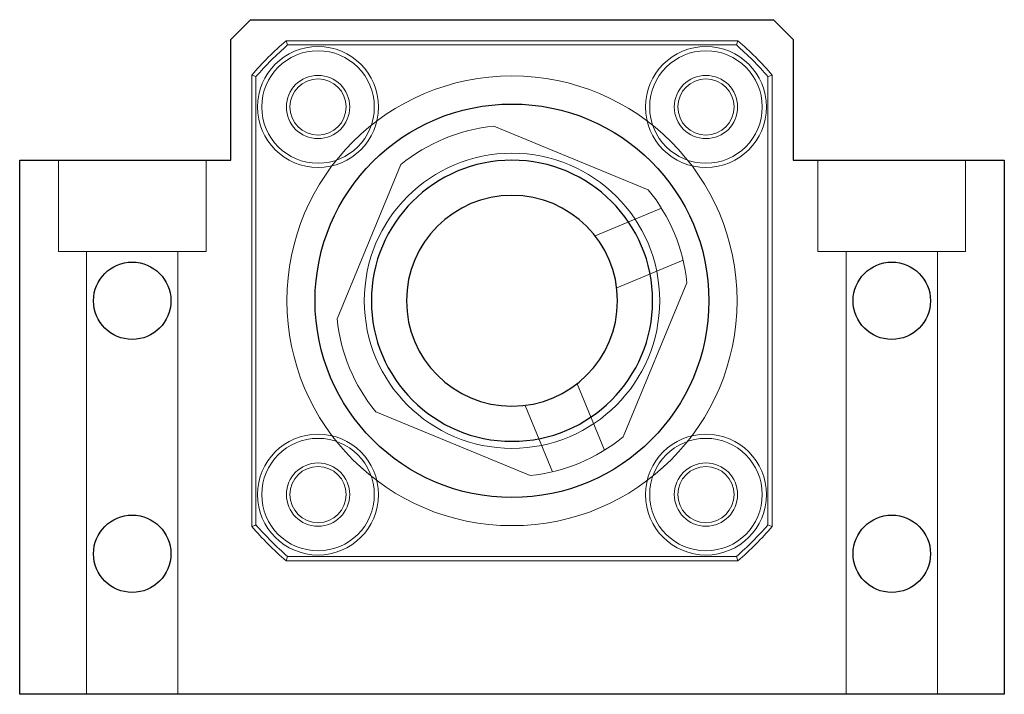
# Model space of a CAD drawing. Header units: millimetres. Extents: x 8173 to 8396, y 7527 to 7742.
# Tile 1 of 3: x 8173 to 8243, y 7610 to 7658. Entities that reach past the tile are written whole.
import ezdxf
from ezdxf.lldxf.tags import DXFTag

# ---------------------------------------------------------------- set-up
doc = ezdxf.new("R2010")
doc.units = ezdxf.units.MM
doc.layers.add('1', color=7, linetype='CONTINUOUS', true_color=0xffffff)
tags = doc.linetypes.add('DASHED', pattern=[25.72, 12.86, -12.86]).pattern_tags.tags
tags[6:7] = [DXFTag(74, 4), DXFTag(75, 0), DXFTag(340, '0'), DXFTag(46, 0.0), DXFTag(50, 0.0), DXFTag(44, 0.0), DXFTag(45, 0.0)]
tags[4:5] = [DXFTag(74, 4), DXFTag(75, 0), DXFTag(340, '0'), DXFTag(46, 0.0), DXFTag(50, 0.0), DXFTag(44, 0.0), DXFTag(45, 0.0)]

msp = doc.modelspace()

# ---------------------------------------------------------------- linework, layer by layer
at = {"layer": '1', "color": 7, "linetype": 'Continuous'}
for p, q in [((8187.901, 7656.308), (8189.315, 7657.722)), ((8189.315, 7657.722), (8226.487, 7657.722)), ((8226.487, 7657.722), (8227.901, 7656.308)), ((8187.901, 7647.722), (8187.901, 7656.308)), ((8227.901, 7656.308), (8227.901, 7647.722)), ((8172.901, 7647.722), (8187.901, 7647.722)), ((8172.901, 7609.722), (8172.901, 7647.722)), ((8227.901, 7647.722), (8242.901, 7647.722)), ((8242.901, 7647.722), (8242.901, 7609.722)), ((8242.901, 7609.722), (8172.901, 7609.722))]:
    msp.add_line(p, q, dxfattribs=at)
at = {"layer": '1', "color": 252, "linetype": 'DASHED', "lineweight": 5}
for p, q in [((8191.839, 7656.222), (8223.963, 7656.222)), ((8223.851, 7655.922), (8191.951, 7655.922)), ((8189.401, 7621.659), (8189.401, 7653.784)), ((8189.701, 7653.672), (8189.701, 7621.772)), ((8226.101, 7621.772), (8226.101, 7653.672)), ((8226.401, 7653.784), (8226.401, 7621.659)), ((8206.614, 7650.155), (8217.589, 7645.621)), ((8175.651, 7647.722), (8175.651, 7641.222)), ((8186.151, 7641.222), (8186.151, 7647.722)), ((8229.651, 7647.722), (8229.651, 7641.222)), ((8240.151, 7641.222), (8240.151, 7647.722)), ((8195.467, 7636.435), (8200.002, 7647.409)), ((8218.533, 7644.303), (8213.816, 7642.344)), ((8186.151, 7641.222), (8175.651, 7641.222)), ((8177.651, 7641.222), (8177.651, 7609.722)), ((8184.151, 7609.722), (8184.151, 7641.222)), ((8240.151, 7641.222), (8229.651, 7641.222)), ((8231.651, 7641.222), (8231.651, 7609.722)), ((8238.151, 7609.722), (8238.151, 7641.222)), ((8215.344, 7638.647), (8220.063, 7640.607)), ((8220.335, 7639.009), (8215.8, 7628.034)), ((8214.482, 7627.09), (8212.523, 7631.806)), ((8208.826, 7630.279), (8210.786, 7625.559)), ((8209.188, 7625.288), (8198.213, 7629.822)), ((8191.951, 7619.522), (8223.851, 7619.522)), ((8223.963, 7619.222), (8191.839, 7619.222))]:
    msp.add_line(p, q, dxfattribs=at)
for centre, radius in [((8194.112, 7651.51), 4.3), ((8221.69, 7651.51), 4.3), ((8194.112, 7651.51), 2.25), ((8207.901, 7637.722), 16), ((8221.69, 7651.51), 2.25), ((8207.901, 7637.722), 10.5), ((8194.112, 7623.933), 4.3), ((8221.69, 7623.933), 4.3), ((8194.112, 7623.933), 2.25), ((8221.69, 7623.933), 2.25)]:
    msp.add_circle(centre, radius, dxfattribs=at)
at = {"layer": '1', "color": 252, "linetype": 'DASHED', "lineweight": 5, "extrusion": (0, 0, -1)}
for centre in [(-8194.112, 7651.51), (-8221.69, 7651.51), (-8194.112, 7623.933), (-8221.69, 7623.933)]:
    msp.add_circle(centre, 4, dxfattribs=at)
at = {"layer": '1', "color": 7, "linetype": 'Continuous', "extrusion": (0, 0, -1)}
for radius in [10, 7.5]:
    msp.add_circle((-8207.901, 7637.722), radius, dxfattribs=at)
at = {"layer": '1', "color": 252, "linetype": 'DASHED', "lineweight": 5, "extrusion": (0, 0, -1)}
for centre, radius, start, end in [((-8207.901, 7637.722), 24.5, 40.96571, 49.03429), ((-8207.901, 7637.722), 24.5, 130.96571, 139.03429), ((-8194.112, 7651.51), 2, 0, 180), ((-8221.69, 7651.51), 2, 270, 90), ((-8221.69, 7651.51), 2, 90, 270), ((-8194.112, 7651.51), 2, 180, 0), ((-8207.901, 7637.722), 12.5, 50.80592, 84.09064), ((-8207.901, 7637.722), 12.5, 140.80592, 174.09064), ((-8207.901, 7637.722), 12.5, 320.80592, 354.09064), ((-8207.901, 7637.722), 12.5, 230.80592, 264.09064), ((-8194.112, 7623.933), 2, 270, 90), ((-8194.112, 7623.933), 2, 90, 270), ((-8221.69, 7623.933), 2, 0, 180), ((-8221.69, 7623.933), 2, 180, 0), ((-8207.901, 7637.722), 24.5, 310.96571, 319.03429), ((-8207.901, 7637.722), 24.5, 220.96571, 229.03429)]:
    msp.add_arc(centre, radius, start, end, dxfattribs=at)
at = {"layer": '1', "color": 252, "linetype": 'DASHED', "lineweight": 5}
for start, end in [(131.23033, 138.76967), (41.23033, 48.76967), (221.23033, 228.76967), (311.23033, 318.76967)]:
    msp.add_arc((8207.901, 7637.722), 24.2, start, end, dxfattribs=at)
at = {"layer": '1', "color": 7, "linetype": 'Continuous', "extrusion": (0, 0, -1)}
for centre, radius, start, end in [((-8207.901, 7637.722), 14, 0, 180), ((-8180.901, 7637.722), 2.75, 0, 180), ((-8234.901, 7637.722), 2.75, 0, 180), ((-8180.901, 7637.722), 2.75, 180, 0), ((-8207.901, 7637.722), 14, 180, 0), ((-8234.901, 7637.722), 2.75, 180, 0), ((-8180.901, 7619.722), 2.75, 0, 180), ((-8234.901, 7619.722), 2.75, 0, 180), ((-8180.901, 7619.722), 2.75, 180, 0), ((-8234.901, 7619.722), 2.75, 180, 0)]:
    msp.add_arc(centre, radius, start, end, dxfattribs=at)
at = {"layer": '1', "color": 252, "linetype": 'DASHED', "lineweight": 5}
for points in [[(8191.839, 7656.222), (8191.876, 7656.122), (8191.913, 7656.022), (8191.951, 7655.922)], [(8223.963, 7656.222), (8223.926, 7656.122), (8223.889, 7656.022), (8223.851, 7655.922)], [(8223.963, 7656.222), (8223.926, 7656.122), (8223.889, 7656.022), (8223.851, 7655.922)], [(8189.401, 7653.784), (8189.501, 7653.747), (8189.601, 7653.709), (8189.701, 7653.672)], [(8226.101, 7653.672), (8226.201, 7653.709), (8226.301, 7653.747), (8226.401, 7653.784)], [(8189.401, 7621.659), (8189.501, 7621.697), (8189.601, 7621.734), (8189.701, 7621.772)], [(8226.101, 7621.772), (8226.201, 7621.734), (8226.301, 7621.697), (8226.401, 7621.659)], [(8191.951, 7619.522), (8191.913, 7619.422), (8191.876, 7619.322), (8191.839, 7619.222)], [(8223.851, 7619.522), (8223.889, 7619.422), (8223.926, 7619.322), (8223.963, 7619.222)]]:
    msp.add_open_spline(points, degree=3, dxfattribs=at)

doc.saveas('drawing.dxf')
